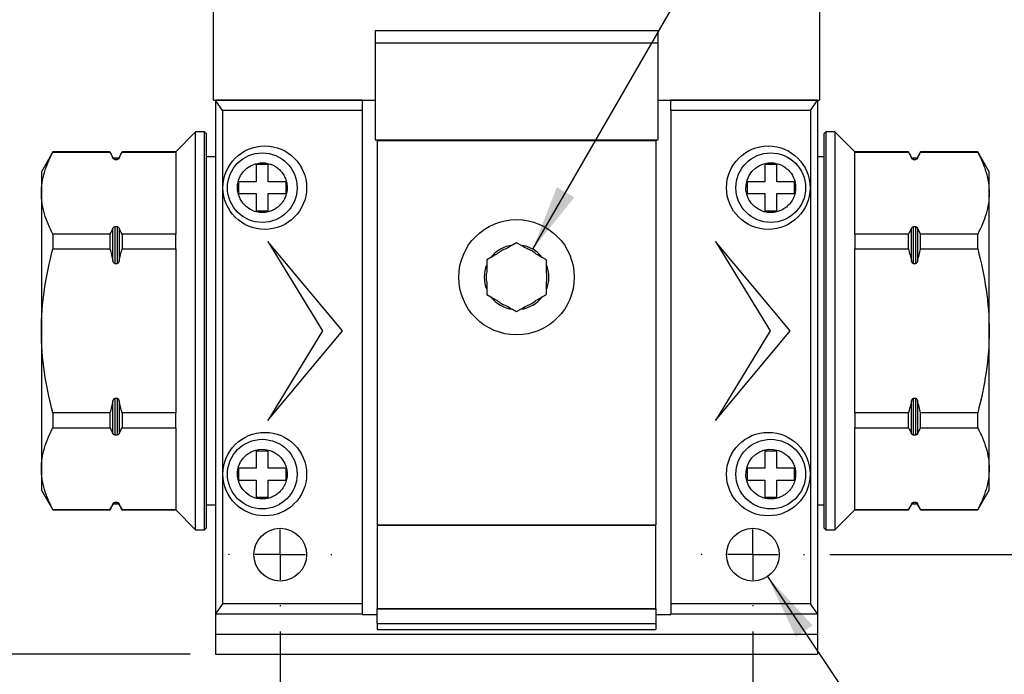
# Model space of a CAD drawing. Header units: millimetres. Extents: x 13 to 546, y 13 to 419.
# Tile 3 of 16: x 107 to 206, y 103 to 168. Entities that reach past the tile are written whole.
import ezdxf

# ---------------------------------------------------------------- set-up
doc = ezdxf.new("R2010")
doc.units = ezdxf.units.MM
doc.header["$LTSCALE"] = 2
doc.linetypes.add('CENTERX2', pattern=[20.32, 12.7, -2.54, 2.54, -2.54])
doc.layers.add('CENTER', color=40, linetype='CENTERX2')
doc.layers.add('DIMENSIONS', color=140, linetype='Continuous', lineweight=25)
doc.styles.add('SLDTEXTSTYLE0', font='TXT', dxfattribs={"width": 0.7})
doc.dimstyles.new('SLDDIMSTYLE0', dxfattribs={"dimtxt": 4.316016, "dimasz": 6.604, "dimexe": 0, "dimexo": 0.0625, "dimgap": 1.079004, "dimtad": 0, "dimtih": 1, "dimtoh": 1, "dimrnd": 1e-09, "dimzin": 12, "dimdsep": 46, "dimtxsty": 'SLDTEXTSTYLE0', "dimsah": 1, "dimcen": 0.09, "dimadec": 0, "dimazin": 3, "dimtfac": 1, "dimtmove": 0, "dimatfit": 0, "dimfxl": 0, "dimfrac": 2, "dimtolj": 1, "dimtzin": 12, "dimarcsym": 0})
doc.dimstyles.new('SLDDIMSTYLE1', dxfattribs={"dimtxt": 4.316016, "dimasz": 6.604, "dimexe": 0, "dimexo": 0.0625, "dimgap": 1.079004, "dimtad": 0, "dimtih": 1, "dimtoh": 1, "dimrnd": 1e-09, "dimzin": 12, "dimdsep": 46, "dimtxsty": 'SLDTEXTSTYLE0', "dimsah": 1, "dimcen": 0.09, "dimadec": 0, "dimazin": 3, "dimtfac": 1, "dimtofl": 0, "dimtmove": 0, "dimatfit": 3, "dimfxl": 0, "dimfrac": 2, "dimtolj": 1, "dimtzin": 12, "dimarcsym": 0})
doc.dimstyles.new('SLDDIMSTYLE2', dxfattribs={"dimtxt": 4.316016, "dimasz": 6.604, "dimexe": 0, "dimexo": 0.0625, "dimgap": 1.079004, "dimtad": 0, "dimtih": 1, "dimtoh": 1, "dimrnd": 1e-09, "dimzin": 12, "dimdsep": 46, "dimtxsty": 'SLDTEXTSTYLE0', "dimsah": 1, "dimcen": 0, "dimadec": 0, "dimazin": 3, "dimtfac": 1, "dimtofl": 0, "dimtmove": 0, "dimatfit": 3, "dimfxl": 0, "dimfrac": 2, "dimtolj": 1, "dimtzin": 12, "dimarcsym": 0})
doc.dimstyles.new('SLDDIMSTYLE3', dxfattribs={"dimtxt": 4.316016, "dimasz": 6.604, "dimexe": 0, "dimexo": 0.0625, "dimgap": 1.079004, "dimtad": 0, "dimtih": 1, "dimtoh": 1, "dimrnd": 1e-09, "dimzin": 12, "dimdsep": 46, "dimtxsty": 'SLDTEXTSTYLE0', "dimsah": 1, "dimcen": 0, "dimadec": 0, "dimazin": 3, "dimtfac": 1, "dimtofl": 0, "dimtmove": 0, "dimatfit": 3, "dimfxl": 0, "dimfrac": 2, "dimtolj": 1, "dimtzin": 12, "dimarcsym": 0})

# ---------------------------------------------------------------- blocks, each defined once
blk = doc.blocks.new('_D')
at = {"layer": 'DIMENSIONS'}
for p, q in [((133.091, 106.876), (133.091, 74.873)), ((180.591, 106.876), (180.591, 74.873)), ((133.091, 81.223), (120.391, 81.223)), ((149.083, 81.223), (147.634, 81.223)), ((147.634, 81.223), (147.634, 74.364)), ((161.909, 81.223), (163.358, 81.223)), ((163.358, 81.223), (163.358, 74.364)), ((180.591, 81.223), (193.291, 81.223)), ((147.634, 74.364), (149.083, 74.364)), ((163.358, 74.364), (161.909, 74.364))]:
    blk.add_line(p, q, dxfattribs=at)
for points in [[(133.091, 81.223), (126.487, 82.239), (126.487, 80.207)], [(180.591, 81.223), (187.195, 80.207), (187.195, 82.239)]]:
    blk.add_solid(points, dxfattribs=at)
at = {"layer": 'DIMENSIONS', "char_height": 4.2333, "attachment_point": 1, "style": 'SLDTEXTSTYLE0'}
for s, insert in [('47.5', (149.083, 87.647)), ('1.87', (149.083, 79.821))]:
    blk.add_mtext(s, dxfattribs=dict(at, insert=insert))
blk = doc.blocks.new('_D_1')
at = {"layer": 'DIMENSIONS'}
for p, q in [((189.831, 175.306), (242.691, 175.306)), ((236.341, 175.306), (236.341, 153.745)), ((229.929, 145.919), (228.479, 145.919)), ((228.479, 145.919), (228.479, 139.06)), ((242.754, 145.919), (244.203, 145.919)), ((244.203, 145.919), (244.203, 139.06)), ((228.479, 139.06), (229.929, 139.06)), ((244.203, 139.06), (242.754, 139.06)), ((236.341, 114.606), (236.341, 138.094)), ((188.321, 114.606), (242.691, 114.606))]:
    blk.add_line(p, q, dxfattribs=at)
for points in [[(236.341, 175.306), (235.325, 168.702), (237.357, 168.702)], [(236.341, 114.606), (237.357, 121.21), (235.325, 121.21)]]:
    blk.add_solid(points, dxfattribs=at)
at = {"layer": 'DIMENSIONS', "char_height": 4.2333, "attachment_point": 1, "style": 'SLDTEXTSTYLE0'}
for s, insert in [('60.7', (229.929, 152.343)), ('2.39', (229.929, 144.517))]:
    blk.add_mtext(s, dxfattribs=dict(at, insert=insert))
blk = doc.blocks.new('_D_2')
at = {"layer": 'DIMENSIONS'}
for p, q in [((182.068, 112.406), (197.936, 88.759)), ((218.42, 95.026), (216.971, 95.026)), ((216.971, 95.026), (216.971, 88.167)), ((231.246, 95.026), (232.695, 95.026)), ((232.695, 95.026), (232.695, 88.167)), ((197.936, 88.759), (209.048, 88.759)), ((216.971, 88.167), (218.42, 88.167)), ((232.695, 88.167), (231.246, 88.167))]:
    blk.add_line(p, q, dxfattribs=at)
blk.add_solid([(182.068, 112.406), (184.904, 106.356), (186.591, 107.488)], dxfattribs=at)
at = {"layer": 'DIMENSIONS', "char_height": 4.2333, "attachment_point": 1, "style": 'SLDTEXTSTYLE0'}
for s, insert in [('%%c', (216.957, 101.45)), ('5.3', (223.474, 101.45)), ('0.21', (218.42, 93.624)), ('THRU X2', (212.223, 85.798))]:
    blk.add_mtext(s, dxfattribs=dict(at, insert=insert))
blk = doc.blocks.new('_D_3')
at = {"layer": 'DIMENSIONS'}
for p, q in [((123.851, 175.306), (82.741, 175.306)), ((89.091, 175.306), (89.091, 148.559)), ((82.679, 140.733), (81.229, 140.733)), ((81.229, 140.733), (81.229, 133.873)), ((95.504, 140.733), (96.953, 140.733)), ((96.953, 140.733), (96.953, 133.873)), ((81.229, 133.873), (82.679, 133.873)), ((96.953, 133.873), (95.504, 133.873)), ((89.091, 104.606), (89.091, 132.907)), ((124.051, 104.606), (82.741, 104.606))]:
    blk.add_line(p, q, dxfattribs=at)
for points in [[(89.091, 175.306), (88.075, 168.702), (90.107, 168.702)], [(89.091, 104.606), (90.107, 111.21), (88.075, 111.21)]]:
    blk.add_solid(points, dxfattribs=at)
at = {"layer": 'DIMENSIONS', "char_height": 4.2333, "attachment_point": 1, "style": 'SLDTEXTSTYLE0'}
for s, insert in [('70.7', (82.679, 147.156)), ('2.78', (82.679, 139.33))]:
    blk.add_mtext(s, dxfattribs=dict(at, insert=insert))
blk = doc.blocks.new('_D_4')
at = {"layer": 'DIMENSIONS'}
for p, q in [((146.38, 205.306), (46.741, 205.306)), ((53.091, 205.306), (53.091, 160.607)), ((46.679, 152.781), (45.229, 152.781)), ((45.229, 152.781), (45.229, 145.921)), ((59.504, 152.781), (60.953, 152.781)), ((60.953, 152.781), (60.953, 145.921)), ((45.229, 145.921), (46.679, 145.921)), ((60.953, 145.921), (59.504, 145.921)), ((53.091, 104.606), (53.091, 144.955)), ((124.051, 104.606), (46.741, 104.606))]:
    blk.add_line(p, q, dxfattribs=at)
for points in [[(53.091, 205.306), (52.075, 198.702), (54.107, 198.702)], [(53.091, 104.606), (54.107, 111.21), (52.075, 111.21)]]:
    blk.add_solid(points, dxfattribs=at)
at = {"layer": 'DIMENSIONS', "char_height": 4.2333, "attachment_point": 1, "style": 'SLDTEXTSTYLE0'}
for s, insert in [('100.7', (44.883, 159.204)), ('3.96', (46.679, 151.378))]:
    blk.add_mtext(s, dxfattribs=dict(at, insert=insert))
blk = doc.blocks.new('_D_5')
at = {"layer": 'DIMENSIONS'}
for p, q in [((158.466, 145.321), (195.836, 210.047)), ((195.836, 210.047), (206.949, 210.047))]:
    blk.add_line(p, q, dxfattribs=at)
blk.add_solid([(158.466, 145.321), (162.648, 150.532), (160.889, 151.548)], dxfattribs=at)
at = {"layer": 'DIMENSIONS', "attachment_point": 1, "style": 'SLDTEXTSTYLE0'}
for s, insert, char_height in [('G1/4', (230.185, 215.504), 4.2333), ('GAUGE / AIR PORT', (210.124, 208.644), 4.23333)]:
    blk.add_mtext(s, dxfattribs=dict(at, insert=insert, char_height=char_height))
blk = doc.blocks.new('SW_CENTERMARKSYMBOL_0')
at = {"layer": 'CENTER', "color": 0}
for p, q in [((0, 5.08), (0, 5.19)), ((0, 0), (0, 2.54)), ((-5.08, 0), (-5.19, 0)), ((0, 0), (-2.54, 0)), ((0, 0), (0, -2.54)), ((0, 0), (2.54, 0)), ((5.08, 0), (5.19, 0)), ((0, -5.08), (0, -5.19))]:
    blk.add_line(p, q, dxfattribs=at)
blk = doc.blocks.new('SW_CENTERMARKSYMBOL_1')
at = {"layer": 'CENTER', "color": 0}
for p, q in [((0, 5.08), (0, 5.19)), ((0, 0), (0, 2.54)), ((-5.08, 0), (-5.19, 0)), ((0, 0), (-2.54, 0)), ((0, 0), (0, -2.54)), ((0, 0), (2.54, 0)), ((5.08, 0), (5.19, 0)), ((0, -5.08), (0, -5.19))]:
    blk.add_line(p, q, dxfattribs=at)

msp = doc.modelspace()

# ---------------------------------------------------------------- linework, layer by layer
for p, q in [((126.391, 160.306), (126.391, 172.419)), ((187.291, 172.419), (187.291, 160.306)), ((171.041, 167.267), (142.641, 167.267)), ((142.641, 167.267), (142.641, 166.054)), ((171.041, 167.267), (171.041, 166.054)), ((171.041, 166.054), (142.641, 166.054)), ((142.641, 166.054), (142.641, 156.306)), ((171.041, 166.054), (171.041, 156.306)), ((126.391, 160.306), (142.641, 160.306)), ((141.341, 160.306), (126.591, 160.306)), ((127.291, 159.268), (126.591, 160.306)), ((126.591, 160.306), (126.591, 108.646)), ((141.341, 160.306), (141.341, 159.268)), ((171.041, 160.306), (187.291, 160.306)), ((172.341, 159.268), (172.341, 160.306)), ((187.091, 160.306), (172.341, 160.306)), ((186.391, 159.268), (187.091, 160.306)), ((187.091, 160.306), (187.091, 108.646)), ((141.341, 159.268), (127.291, 159.268)), ((127.291, 159.268), (127.291, 109.646)), ((141.341, 159.268), (141.341, 109.646)), ((172.341, 159.268), (172.341, 109.646)), ((186.391, 159.268), (172.341, 159.268)), ((186.391, 159.268), (186.391, 109.646)), ((124.591, 157.106), (122.591, 155.106)), ((125.491, 157.106), (124.591, 157.106)), ((124.591, 117.106), (124.591, 157.106)), ((125.691, 156.906), (125.491, 157.106)), ((125.491, 117.106), (125.491, 157.106)), ((125.691, 137.106), (125.691, 156.906)), ((187.941, 157.106), (187.741, 156.906)), ((187.741, 156.906), (187.741, 137.106)), ((188.841, 157.106), (187.941, 157.106)), ((187.941, 157.106), (187.941, 117.106)), ((190.841, 155.106), (188.841, 157.106)), ((188.841, 157.106), (188.841, 117.106)), ((142.641, 156.306), (171.041, 156.306)), ((170.841, 156.206), (142.841, 156.206)), ((142.841, 156.206), (142.841, 117.606)), ((170.841, 156.206), (170.841, 117.606)), ((110.246, 155.106), (109.091, 153.106)), ((115.983, 155.106), (110.246, 155.106)), ((110.246, 155.106), (110.246, 155.086)), ((110.246, 155.086), (115.983, 155.086)), ((116.284, 154.586), (115.983, 155.106)), ((115.983, 155.106), (115.983, 155.086)), ((116.284, 154.482), (116.284, 154.586)), ((116.726, 154.486), (116.457, 154.486)), ((116.457, 154.486), (116.457, 154.355)), ((116.726, 154.355), (116.726, 154.486)), ((117.2, 155.106), (116.899, 154.586)), ((116.899, 154.586), (116.899, 154.482)), ((122.591, 155.106), (117.2, 155.106)), ((117.2, 155.106), (117.2, 155.086)), ((117.2, 155.086), (122.591, 155.086)), ((122.591, 155.106), (122.591, 155.086)), ((122.591, 155.086), (122.591, 146.839)), ((126.591, 154.606), (125.691, 154.606)), ((187.741, 154.606), (187.091, 154.606)), ((196.233, 155.106), (190.841, 155.106)), ((190.841, 155.106), (190.841, 155.086)), ((190.841, 146.839), (190.841, 155.086)), ((190.841, 155.086), (196.233, 155.086)), ((196.534, 154.586), (196.233, 155.106)), ((196.233, 155.086), (196.233, 155.106)), ((196.534, 154.482), (196.534, 154.586)), ((196.976, 154.486), (196.707, 154.486)), ((196.707, 154.486), (196.707, 154.355)), ((196.976, 154.355), (196.976, 154.486)), ((197.45, 155.106), (197.149, 154.586)), ((197.149, 154.586), (197.149, 154.482)), ((203.187, 155.106), (197.45, 155.106)), ((197.45, 155.086), (197.45, 155.106)), ((197.45, 155.086), (203.187, 155.086)), ((204.341, 153.106), (203.187, 155.106)), ((203.187, 155.086), (203.187, 155.106)), ((116.457, 154.355), (116.726, 154.355)), ((130.691, 153.856), (131.891, 153.856)), ((130.691, 153.856), (130.691, 152.106)), ((131.891, 152.106), (131.891, 153.856)), ((181.791, 153.856), (182.991, 153.856)), ((181.791, 153.856), (181.791, 152.106)), ((182.991, 152.106), (182.991, 153.856)), ((196.707, 154.355), (196.976, 154.355)), ((109.091, 153.106), (109.091, 150.963)), ((204.341, 150.963), (204.341, 153.106)), ((130.691, 152.106), (128.941, 152.106)), ((128.941, 150.906), (128.941, 152.106)), ((133.641, 152.106), (131.891, 152.106)), ((133.641, 152.106), (133.641, 150.906)), ((181.791, 152.106), (180.041, 152.106)), ((180.041, 150.906), (180.041, 152.106)), ((184.741, 152.106), (182.991, 152.106)), ((184.741, 152.106), (184.741, 150.906)), ((109.091, 150.963), (109.091, 137.106)), ((128.941, 150.906), (130.691, 150.906)), ((130.691, 150.906), (130.691, 149.156)), ((131.891, 149.156), (131.891, 150.906)), ((131.891, 150.906), (133.641, 150.906)), ((180.041, 150.906), (181.791, 150.906)), ((181.791, 150.906), (181.791, 149.156)), ((182.991, 149.156), (182.991, 150.906)), ((182.991, 150.906), (184.741, 150.906)), ((204.341, 137.106), (204.341, 150.963)), ((131.891, 149.156), (130.691, 149.156)), ((182.991, 149.156), (181.791, 149.156)), ((116.284, 144.144), (116.284, 147.444)), ((116.457, 147.57), (116.457, 143.892)), ((116.726, 147.57), (116.457, 147.57)), ((116.726, 143.892), (116.726, 147.57)), ((116.899, 147.444), (116.899, 144.144)), ((196.534, 144.144), (196.534, 147.444)), ((196.707, 147.57), (196.707, 143.892)), ((196.976, 147.57), (196.707, 147.57)), ((196.976, 143.892), (196.976, 147.57)), ((197.149, 147.444), (197.149, 144.144)), ((110.246, 146.839), (110.246, 145.352)), ((115.983, 146.839), (110.246, 146.839)), ((115.983, 146.839), (115.983, 145.352)), ((117.2, 146.839), (117.2, 145.352)), ((122.591, 146.839), (117.2, 146.839)), ((122.591, 145.352), (122.591, 146.839)), ((190.841, 146.839), (190.841, 145.352)), ((196.233, 146.839), (190.841, 146.839)), ((196.233, 145.352), (196.233, 146.839)), ((197.45, 145.352), (197.45, 146.839)), ((203.187, 146.839), (197.45, 146.839)), ((203.187, 145.352), (203.187, 146.839)), ((139.341, 137.106), (131.841, 146.106)), ((131.841, 146.106), (137.341, 137.106)), ((156.841, 145.97), (156.424, 145.729)), ((157.259, 145.729), (156.841, 145.97)), ((184.341, 137.106), (176.841, 146.106)), ((176.841, 146.106), (182.341, 137.106)), ((110.246, 145.352), (115.983, 145.352)), ((117.2, 145.352), (122.591, 145.352)), ((122.591, 145.352), (122.591, 128.86)), ((154.259, 144.479), (153.841, 144.238)), ((159.841, 144.238), (159.424, 144.479)), ((190.841, 128.86), (190.841, 145.352)), ((190.841, 145.352), (196.233, 145.352)), ((197.45, 145.352), (203.187, 145.352)), ((116.457, 143.892), (116.726, 143.892)), ((153.841, 144.238), (153.841, 143.756)), ((159.841, 143.756), (159.841, 144.238)), ((196.707, 143.892), (196.976, 143.892)), ((153.841, 141.256), (153.841, 140.774)), ((153.841, 140.774), (154.259, 140.533)), ((159.424, 140.533), (159.841, 140.774)), ((159.841, 140.774), (159.841, 141.256)), ((156.424, 139.283), (156.841, 139.042)), ((156.841, 139.042), (157.259, 139.283)), ((109.091, 137.106), (109.091, 123.25)), ((125.691, 117.306), (125.691, 137.106)), ((131.841, 128.106), (139.341, 137.106)), ((137.341, 137.106), (131.841, 128.106)), ((176.841, 128.106), (184.341, 137.106)), ((182.341, 137.106), (176.841, 128.106)), ((187.741, 137.106), (187.741, 117.306)), ((204.341, 123.25), (204.341, 137.106)), ((116.284, 126.769), (116.284, 130.068)), ((116.457, 130.32), (116.457, 126.643)), ((116.726, 130.32), (116.457, 130.32)), ((116.726, 126.643), (116.726, 130.32)), ((116.899, 130.068), (116.899, 126.769)), ((196.534, 126.769), (196.534, 130.068)), ((196.707, 130.32), (196.707, 126.643)), ((196.976, 130.32), (196.707, 130.32)), ((196.976, 126.643), (196.976, 130.32)), ((197.149, 130.068), (197.149, 126.769)), ((115.983, 128.86), (110.246, 128.86)), ((110.246, 128.86), (110.246, 127.373)), ((115.983, 128.86), (115.983, 127.373)), ((122.591, 128.86), (117.2, 128.86)), ((117.2, 128.86), (117.2, 127.373)), ((122.591, 127.373), (122.591, 128.86)), ((190.841, 128.86), (190.841, 127.373)), ((196.233, 128.86), (190.841, 128.86)), ((196.233, 127.373), (196.233, 128.86)), ((203.187, 128.86), (197.45, 128.86)), ((197.45, 127.373), (197.45, 128.86)), ((203.187, 127.373), (203.187, 128.86)), ((110.246, 127.373), (115.983, 127.373)), ((117.2, 127.373), (122.591, 127.373)), ((122.591, 127.373), (122.591, 119.127)), ((190.841, 119.127), (190.841, 127.373)), ((190.841, 127.373), (196.233, 127.373)), ((197.45, 127.373), (203.187, 127.373)), ((116.457, 126.643), (116.726, 126.643)), ((196.707, 126.643), (196.976, 126.643)), ((130.691, 125.056), (131.891, 125.056)), ((130.691, 125.056), (130.691, 123.306)), ((131.891, 123.306), (131.891, 125.056)), ((181.791, 125.056), (182.991, 125.056)), ((181.791, 125.056), (181.791, 123.306)), ((182.991, 123.306), (182.991, 125.056)), ((109.091, 123.25), (109.091, 121.106)), ((130.691, 123.306), (128.941, 123.306)), ((128.941, 122.106), (128.941, 123.306)), ((133.641, 123.306), (131.891, 123.306)), ((133.641, 123.306), (133.641, 122.106)), ((181.791, 123.306), (180.041, 123.306)), ((180.041, 122.106), (180.041, 123.306)), ((184.741, 123.306), (182.991, 123.306)), ((184.741, 123.306), (184.741, 122.106)), ((204.341, 121.106), (204.341, 123.25)), ((128.941, 122.106), (130.691, 122.106)), ((130.691, 122.106), (130.691, 120.356)), ((131.891, 120.356), (131.891, 122.106)), ((131.891, 122.106), (133.641, 122.106)), ((180.041, 122.106), (181.791, 122.106)), ((181.791, 122.106), (181.791, 120.356)), ((182.991, 120.356), (182.991, 122.106)), ((182.991, 122.106), (184.741, 122.106)), ((109.091, 121.106), (110.246, 119.106)), ((203.187, 119.106), (204.341, 121.106)), ((116.726, 119.857), (116.457, 119.857)), ((116.457, 119.857), (116.457, 119.727)), ((116.726, 119.727), (116.726, 119.857)), ((131.891, 120.356), (130.691, 120.356)), ((182.991, 120.356), (181.791, 120.356)), ((196.976, 119.857), (196.707, 119.857)), ((196.707, 119.857), (196.707, 119.727)), ((196.976, 119.727), (196.976, 119.857)), ((115.983, 119.127), (110.246, 119.127)), ((110.246, 119.127), (110.246, 119.106)), ((110.246, 119.106), (115.983, 119.106)), ((115.983, 119.106), (116.284, 119.627)), ((115.983, 119.127), (115.983, 119.106)), ((116.284, 119.627), (116.284, 119.731)), ((116.457, 119.727), (116.726, 119.727)), ((116.899, 119.731), (116.899, 119.627)), ((116.899, 119.627), (117.2, 119.106)), ((122.591, 119.127), (117.2, 119.127)), ((117.2, 119.127), (117.2, 119.106)), ((117.2, 119.106), (122.591, 119.106)), ((122.591, 119.106), (122.591, 119.127)), ((122.591, 119.106), (124.591, 117.106)), ((125.691, 119.606), (126.591, 119.606)), ((187.091, 119.606), (187.741, 119.606)), ((188.841, 117.106), (190.841, 119.106)), ((190.841, 119.106), (190.841, 119.127)), ((196.233, 119.127), (190.841, 119.127)), ((190.841, 119.106), (196.233, 119.106)), ((196.233, 119.106), (196.534, 119.627)), ((196.233, 119.106), (196.233, 119.127)), ((196.534, 119.627), (196.534, 119.731)), ((196.707, 119.727), (196.976, 119.727)), ((197.149, 119.731), (197.149, 119.627)), ((197.149, 119.627), (197.45, 119.106)), ((203.187, 119.127), (197.45, 119.127)), ((197.45, 119.106), (197.45, 119.127)), ((197.45, 119.106), (203.187, 119.106)), ((203.187, 119.106), (203.187, 119.127)), ((124.591, 117.106), (125.491, 117.106)), ((125.491, 117.106), (125.691, 117.306)), ((142.841, 117.606), (170.841, 117.606)), ((170.841, 117.531), (142.841, 117.531)), ((142.841, 117.531), (142.841, 109.181)), ((170.841, 109.181), (170.841, 117.531)), ((187.741, 117.306), (187.941, 117.106)), ((187.941, 117.106), (188.841, 117.106)), ((127.291, 109.646), (126.591, 108.646)), ((141.341, 109.646), (127.291, 109.646)), ((141.341, 109.646), (141.341, 108.646)), ((142.841, 109.181), (142.841, 109.156)), ((142.841, 109.181), (170.841, 109.181)), ((142.841, 109.156), (170.841, 109.156)), ((142.841, 107.679), (142.841, 109.156)), ((170.841, 109.181), (170.841, 109.156)), ((170.841, 109.156), (170.841, 107.679)), ((186.391, 109.646), (172.341, 109.646)), ((172.341, 109.646), (172.341, 108.646)), ((187.091, 108.646), (186.391, 109.646)), ((126.591, 108.646), (141.341, 108.646)), ((126.591, 108.646), (126.591, 106.606)), ((141.341, 108.646), (141.341, 108.606)), ((141.341, 108.606), (142.841, 108.606)), ((170.841, 108.606), (172.341, 108.606)), ((172.341, 108.646), (187.091, 108.646)), ((172.341, 108.606), (172.341, 108.646)), ((187.091, 108.646), (187.091, 106.606)), ((142.841, 107.679), (142.841, 107.086)), ((142.841, 107.679), (170.841, 107.679)), ((142.841, 107.086), (170.841, 107.086)), ((170.841, 107.679), (170.841, 107.086)), ((126.591, 106.606), (187.091, 106.606)), ((126.591, 106.606), (126.591, 104.606)), ((187.091, 106.606), (187.091, 104.606)), ((126.591, 104.606), (187.091, 104.606))]:
    msp.add_line(p, q)
for centre, radius in [((131.541, 151.506), 4.2), ((182.141, 151.506), 4.2), ((131.291, 151.506), 3.5), ((182.391, 151.506), 3.5), ((156.841, 142.506), 5.8), ((131.541, 122.706), 4.2), ((182.141, 122.706), 4.2), ((131.291, 122.706), 3.5), ((182.391, 122.706), 3.5), ((133.091, 114.606), 2.65), ((180.591, 114.606), 2.65)]:
    msp.add_circle(centre, radius)
for centre, radius, start, end in [((116.457, 154.686), 0.2, 210, 270), ((116.726, 154.686), 0.2, 270, 330), ((196.707, 154.686), 0.2, 210, 270), ((196.976, 154.686), 0.2, 270, 330), ((156.841, 142.506), 3.25, 97.38014, 142.61986), ((156.841, 142.506), 3.25, 37.38014, 82.61986), ((156.841, 142.506), 3.05, 109.61114, 130.38886), ((156.841, 142.506), 3.05, 49.61114, 70.38886), ((156.841, 142.506), 3.25, 157.38014, 202.61986), ((156.841, 142.506), 3.25, 337.38014, 22.61986), ((156.841, 142.506), 3.05, 169.61114, 190.38886), ((156.841, 142.506), 3.05, 349.61114, 10.38886), ((156.841, 142.506), 3.25, 217.38014, 262.61986), ((156.841, 142.506), 3.25, 277.38014, 322.61986), ((156.841, 142.506), 3.05, 229.61114, 250.38886), ((156.841, 142.506), 3.05, 289.61114, 310.38886), ((116.457, 119.527), 0.2, 90, 150), ((116.726, 119.527), 0.2, 30, 90), ((196.707, 119.527), 0.2, 90, 150), ((196.976, 119.527), 0.2, 30, 90)]:
    msp.add_arc(centre, radius, start, end)
for points, knots in [([(109.091, 150.963), (109.091, 151.663), (109.199, 152.356), (109.598, 153.73), (109.889, 154.41), (110.246, 155.086)], [0, 0, 0, 0, 0.5, 0.5, 1, 1, 1, 1]), ([(116.457, 154.355), (116.429, 154.355), (116.404, 154.363), (116.366, 154.382), (116.351, 154.394), (116.312, 154.429), (116.296, 154.455), (116.284, 154.482)], [0, 0, 0, 0, 0.25, 0.25, 0.5, 0.5, 1, 1, 1, 1]), ([(116.899, 154.482), (116.887, 154.455), (116.871, 154.43), (116.833, 154.394), (116.818, 154.382), (116.779, 154.363), (116.754, 154.355), (116.726, 154.355)], [0, 0, 0, 0, 0.5, 0.5, 0.75, 0.75, 1, 1, 1, 1]), ([(196.707, 154.355), (196.679, 154.355), (196.654, 154.363), (196.616, 154.382), (196.601, 154.394), (196.562, 154.429), (196.546, 154.455), (196.534, 154.482)], [0, 0, 0, 0, 0.25, 0.25, 0.5, 0.5, 1, 1, 1, 1]), ([(197.149, 154.482), (197.137, 154.455), (197.121, 154.43), (197.083, 154.394), (197.068, 154.382), (197.029, 154.363), (197.004, 154.355), (196.976, 154.355)], [0, 0, 0, 0, 0.5, 0.5, 0.75, 0.75, 1, 1, 1, 1]), ([(203.187, 155.086), (203.544, 154.41), (203.835, 153.73), (204.234, 152.356), (204.341, 151.663), (204.341, 150.963)], [0, 0, 0, 0, 0.5, 0.5, 1, 1, 1, 1]), ([(130.519, 149.128), (129.207, 149.555), (128.487, 150.966), (129.34, 153.591), (130.752, 154.31), (132.064, 153.884)], [0, 0, 0, 0, 0.5, 0.5, 1, 1, 1, 1]), ([(132.064, 153.884), (132.115, 153.866), (132.219, 153.83), (132.368, 153.764), (132.538, 153.677), (132.723, 153.561), (132.982, 153.361), (133.268, 153.064), (133.489, 152.717), (133.624, 152.419), (133.728, 152.108), (133.785, 151.784), (133.795, 151.457), (133.773, 151.13), (133.699, 150.797), (133.573, 150.47), (133.399, 150.138), (133.142, 149.801), (132.791, 149.49), (132.481, 149.299), (132.204, 149.174), (131.894, 149.069), (131.569, 149.012), (131.242, 149.002), (130.997, 149.019), (130.754, 149.059), (130.597, 149.105), (130.519, 149.128)], [0, 0, 0, 0, 0.020842, 0.041685, 0.06253, 0.09365, 0.125083, 0.187508, 0.250004, 0.281399, 0.312505, 0.375001, 0.406395, 0.437502, 0.499998, 0.535842, 0.571367, 0.642934, 0.696432, 0.749929, 0.781323, 0.81243, 0.874926, 0.906334, 0.937445, 0.968724, 1, 1, 1, 1]), ([(181.619, 149.128), (180.307, 149.555), (179.587, 150.966), (180.44, 153.591), (181.852, 154.31), (183.164, 153.884)], [0, 0, 0, 0, 0.5, 0.5, 1, 1, 1, 1]), ([(183.164, 153.884), (183.215, 153.866), (183.319, 153.83), (183.468, 153.764), (183.638, 153.677), (183.823, 153.561), (184.082, 153.361), (184.368, 153.064), (184.589, 152.717), (184.724, 152.419), (184.828, 152.108), (184.885, 151.784), (184.895, 151.457), (184.873, 151.13), (184.799, 150.797), (184.673, 150.47), (184.499, 150.138), (184.242, 149.801), (183.891, 149.49), (183.581, 149.299), (183.304, 149.174), (182.994, 149.069), (182.669, 149.012), (182.342, 149.002), (182.097, 149.019), (181.854, 149.059), (181.697, 149.105), (181.619, 149.128)], [0, 0, 0, 0, 0.020842, 0.041685, 0.06253, 0.09365, 0.125083, 0.187508, 0.250004, 0.281399, 0.312505, 0.375001, 0.406395, 0.437502, 0.499998, 0.535842, 0.571367, 0.642934, 0.696432, 0.749929, 0.781323, 0.81243, 0.874926, 0.906334, 0.937445, 0.968724, 1, 1, 1, 1]), ([(110.246, 146.839), (109.889, 147.515), (109.598, 148.195), (109.199, 149.569), (109.091, 150.262), (109.091, 150.963)], [0, 0, 0, 0, 0.5, 0.5, 1, 1, 1, 1]), ([(204.341, 150.963), (204.341, 150.262), (204.234, 149.569), (203.835, 148.195), (203.544, 147.515), (203.187, 146.839)], [0, 0, 0, 0, 0.5, 0.5, 1, 1, 1, 1]), ([(116.284, 147.444), (116.296, 147.47), (116.312, 147.495), (116.35, 147.531), (116.365, 147.543), (116.404, 147.562), (116.429, 147.57), (116.457, 147.57)], [0, 0, 0, 0, 0.5, 0.5, 0.75, 0.75, 1, 1, 1, 1]), ([(116.726, 147.57), (116.753, 147.57), (116.778, 147.562), (116.817, 147.543), (116.832, 147.532), (116.87, 147.496), (116.887, 147.47), (116.899, 147.444)], [0, 0, 0, 0, 0.25, 0.25, 0.5, 0.5, 1, 1, 1, 1]), ([(196.534, 147.444), (196.546, 147.47), (196.562, 147.495), (196.6, 147.531), (196.615, 147.543), (196.654, 147.562), (196.679, 147.57), (196.707, 147.57)], [0, 0, 0, 0, 0.5, 0.5, 0.75, 0.75, 1, 1, 1, 1]), ([(196.976, 147.57), (197.003, 147.57), (197.028, 147.562), (197.067, 147.543), (197.082, 147.532), (197.12, 147.496), (197.137, 147.47), (197.149, 147.444)], [0, 0, 0, 0, 0.25, 0.25, 0.5, 0.5, 1, 1, 1, 1]), ([(109.091, 137.106), (109.091, 138.507), (109.199, 139.894), (109.598, 142.64), (109.889, 144.001), (110.246, 145.352)], [0, 0, 0, 0, 0.5, 0.5, 1, 1, 1, 1]), ([(203.187, 145.352), (203.544, 144.001), (203.835, 142.64), (204.234, 139.894), (204.341, 138.507), (204.341, 137.106)], [0, 0, 0, 0, 0.5, 0.5, 1, 1, 1, 1]), ([(116.457, 143.892), (116.429, 143.892), (116.404, 143.907), (116.366, 143.945), (116.351, 143.968), (116.312, 144.039), (116.296, 144.091), (116.284, 144.144)], [0, 0, 0, 0, 0.25, 0.25, 0.5, 0.5, 1, 1, 1, 1]), ([(116.899, 144.144), (116.887, 144.091), (116.871, 144.04), (116.833, 143.969), (116.818, 143.946), (116.779, 143.907), (116.754, 143.892), (116.726, 143.892)], [0, 0, 0, 0, 0.5, 0.5, 0.75, 0.75, 1, 1, 1, 1]), ([(196.707, 143.892), (196.679, 143.892), (196.654, 143.907), (196.616, 143.945), (196.601, 143.968), (196.562, 144.039), (196.546, 144.091), (196.534, 144.144)], [0, 0, 0, 0, 0.25, 0.25, 0.5, 0.5, 1, 1, 1, 1]), ([(197.149, 144.144), (197.137, 144.091), (197.121, 144.04), (197.083, 143.969), (197.068, 143.946), (197.029, 143.907), (197.004, 143.892), (196.976, 143.892)], [0, 0, 0, 0, 0.5, 0.5, 0.75, 0.75, 1, 1, 1, 1]), ([(110.246, 128.86), (109.889, 130.211), (109.598, 131.572), (109.199, 134.319), (109.091, 135.705), (109.091, 137.106)], [0, 0, 0, 0, 0.5, 0.5, 1, 1, 1, 1]), ([(204.341, 137.106), (204.341, 135.705), (204.234, 134.319), (203.835, 131.572), (203.544, 130.211), (203.187, 128.86)], [0, 0, 0, 0, 0.5, 0.5, 1, 1, 1, 1]), ([(116.284, 130.068), (116.296, 130.121), (116.312, 130.172), (116.35, 130.243), (116.365, 130.267), (116.404, 130.305), (116.429, 130.32), (116.457, 130.32)], [0, 0, 0, 0, 0.5, 0.5, 0.75, 0.75, 1, 1, 1, 1]), ([(116.726, 130.32), (116.753, 130.32), (116.778, 130.305), (116.817, 130.267), (116.832, 130.244), (116.87, 130.173), (116.887, 130.121), (116.899, 130.068)], [0, 0, 0, 0, 0.25, 0.25, 0.5, 0.5, 1, 1, 1, 1]), ([(196.534, 130.068), (196.546, 130.121), (196.562, 130.172), (196.6, 130.243), (196.615, 130.267), (196.654, 130.305), (196.679, 130.32), (196.707, 130.32)], [0, 0, 0, 0, 0.5, 0.5, 0.75, 0.75, 1, 1, 1, 1]), ([(196.976, 130.32), (197.003, 130.32), (197.028, 130.305), (197.067, 130.267), (197.082, 130.244), (197.12, 130.173), (197.137, 130.121), (197.149, 130.068)], [0, 0, 0, 0, 0.25, 0.25, 0.5, 0.5, 1, 1, 1, 1]), ([(109.091, 123.25), (109.091, 123.95), (109.199, 124.643), (109.598, 126.017), (109.889, 126.697), (110.246, 127.373)], [0, 0, 0, 0, 0.5, 0.5, 1, 1, 1, 1]), ([(116.457, 126.643), (116.429, 126.643), (116.404, 126.65), (116.366, 126.669), (116.351, 126.681), (116.312, 126.716), (116.296, 126.742), (116.284, 126.769)], [0, 0, 0, 0, 0.25, 0.25, 0.5, 0.5, 1, 1, 1, 1]), ([(116.899, 126.769), (116.887, 126.742), (116.871, 126.717), (116.833, 126.681), (116.818, 126.669), (116.779, 126.65), (116.754, 126.643), (116.726, 126.643)], [0, 0, 0, 0, 0.5, 0.5, 0.75, 0.75, 1, 1, 1, 1]), ([(196.707, 126.643), (196.679, 126.643), (196.654, 126.65), (196.616, 126.669), (196.601, 126.681), (196.562, 126.716), (196.546, 126.742), (196.534, 126.769)], [0, 0, 0, 0, 0.25, 0.25, 0.5, 0.5, 1, 1, 1, 1]), ([(197.149, 126.769), (197.137, 126.742), (197.121, 126.717), (197.083, 126.681), (197.068, 126.669), (197.029, 126.65), (197.004, 126.643), (196.976, 126.643)], [0, 0, 0, 0, 0.5, 0.5, 0.75, 0.75, 1, 1, 1, 1]), ([(203.187, 127.373), (203.544, 126.697), (203.835, 126.017), (204.234, 124.643), (204.341, 123.95), (204.341, 123.25)], [0, 0, 0, 0, 0.5, 0.5, 1, 1, 1, 1]), ([(130.519, 120.328), (129.207, 120.755), (128.487, 122.166), (129.34, 124.791), (130.752, 125.51), (132.064, 125.084)], [0, 0, 0, 0, 0.5, 0.5, 1, 1, 1, 1]), ([(132.064, 125.084), (132.115, 125.066), (132.219, 125.03), (132.368, 124.964), (132.538, 124.877), (132.723, 124.761), (132.982, 124.561), (133.268, 124.264), (133.489, 123.917), (133.624, 123.619), (133.728, 123.308), (133.785, 122.984), (133.795, 122.657), (133.773, 122.33), (133.699, 121.997), (133.573, 121.67), (133.399, 121.338), (133.142, 121.001), (132.791, 120.69), (132.481, 120.499), (132.204, 120.374), (131.894, 120.269), (131.569, 120.212), (131.242, 120.202), (130.997, 120.219), (130.754, 120.259), (130.597, 120.305), (130.519, 120.328)], [0, 0, 0, 0, 0.020842, 0.041685, 0.06253, 0.09365, 0.125083, 0.187508, 0.250004, 0.281399, 0.312505, 0.375001, 0.406395, 0.437502, 0.499998, 0.535842, 0.571367, 0.642934, 0.696432, 0.749929, 0.781323, 0.81243, 0.874926, 0.906334, 0.937445, 0.968724, 1, 1, 1, 1]), ([(181.619, 120.328), (180.307, 120.755), (179.587, 122.166), (180.44, 124.791), (181.852, 125.51), (183.164, 125.084)], [0, 0, 0, 0, 0.5, 0.5, 1, 1, 1, 1]), ([(183.164, 125.084), (183.215, 125.066), (183.319, 125.03), (183.468, 124.964), (183.638, 124.877), (183.823, 124.761), (184.082, 124.561), (184.368, 124.264), (184.589, 123.917), (184.724, 123.619), (184.828, 123.308), (184.885, 122.984), (184.895, 122.657), (184.873, 122.33), (184.799, 121.997), (184.673, 121.67), (184.499, 121.338), (184.242, 121.001), (183.891, 120.69), (183.581, 120.499), (183.304, 120.374), (182.994, 120.269), (182.669, 120.212), (182.342, 120.202), (182.097, 120.219), (181.854, 120.259), (181.697, 120.305), (181.619, 120.328)], [0, 0, 0, 0, 0.020842, 0.041685, 0.06253, 0.09365, 0.125083, 0.187508, 0.250004, 0.281399, 0.312505, 0.375001, 0.406395, 0.437502, 0.499998, 0.535842, 0.571367, 0.642934, 0.696432, 0.749929, 0.781323, 0.81243, 0.874926, 0.906334, 0.937445, 0.968724, 1, 1, 1, 1]), ([(110.246, 119.127), (109.889, 119.802), (109.598, 120.483), (109.199, 121.856), (109.091, 122.549), (109.091, 123.25)], [0, 0, 0, 0, 0.5, 0.5, 1, 1, 1, 1]), ([(204.341, 123.25), (204.341, 122.549), (204.234, 121.856), (203.835, 120.483), (203.544, 119.802), (203.187, 119.127)], [0, 0, 0, 0, 0.5, 0.5, 1, 1, 1, 1]), ([(116.284, 119.731), (116.296, 119.757), (116.312, 119.783), (116.35, 119.818), (116.365, 119.83), (116.404, 119.849), (116.429, 119.857), (116.457, 119.857)], [0, 0, 0, 0, 0.5, 0.5, 0.75, 0.75, 1, 1, 1, 1]), ([(116.726, 119.857), (116.753, 119.857), (116.778, 119.849), (116.817, 119.83), (116.832, 119.819), (116.87, 119.783), (116.887, 119.757), (116.899, 119.731)], [0, 0, 0, 0, 0.25, 0.25, 0.5, 0.5, 1, 1, 1, 1]), ([(196.534, 119.731), (196.546, 119.757), (196.562, 119.783), (196.6, 119.818), (196.615, 119.83), (196.654, 119.849), (196.679, 119.857), (196.707, 119.857)], [0, 0, 0, 0, 0.5, 0.5, 0.75, 0.75, 1, 1, 1, 1]), ([(196.976, 119.857), (197.003, 119.857), (197.028, 119.849), (197.067, 119.83), (197.082, 119.819), (197.12, 119.783), (197.137, 119.757), (197.149, 119.731)], [0, 0, 0, 0, 0.25, 0.25, 0.5, 0.5, 1, 1, 1, 1])]:
    msp.add_open_spline(points, degree=3, knots=knots)
for points in [[(115.983, 155.086), (116.089, 154.885), (116.19, 154.684), (116.284, 154.482)], [(116.899, 154.482), (116.993, 154.684), (117.094, 154.885), (117.2, 155.086)], [(196.233, 155.086), (196.339, 154.885), (196.44, 154.684), (196.534, 154.482)], [(197.149, 154.482), (197.243, 154.684), (197.344, 154.885), (197.45, 155.086)], [(116.284, 147.444), (116.19, 147.241), (116.089, 147.04), (115.983, 146.839)], [(117.2, 146.839), (117.094, 147.04), (116.993, 147.241), (116.899, 147.444)], [(196.534, 147.444), (196.44, 147.241), (196.339, 147.04), (196.233, 146.839)], [(197.45, 146.839), (197.344, 147.04), (197.243, 147.241), (197.149, 147.444)], [(156.424, 145.729), (156.227, 145.615), (156.026, 145.499), (155.818, 145.379)], [(157.865, 145.379), (157.657, 145.499), (157.456, 145.615), (157.259, 145.729)], [(115.983, 145.352), (116.089, 144.951), (116.19, 144.548), (116.284, 144.144)], [(116.899, 144.144), (116.993, 144.548), (117.094, 144.951), (117.2, 145.352)], [(154.865, 144.829), (154.657, 144.709), (154.456, 144.593), (154.259, 144.479)], [(159.424, 144.479), (159.227, 144.593), (159.026, 144.709), (158.818, 144.829)], [(196.233, 145.352), (196.339, 144.951), (196.44, 144.548), (196.534, 144.144)], [(197.149, 144.144), (197.243, 144.548), (197.344, 144.951), (197.45, 145.352)], [(153.841, 143.756), (153.841, 143.529), (153.841, 143.296), (153.841, 143.056)], [(159.841, 143.056), (159.841, 143.296), (159.841, 143.529), (159.841, 143.756)], [(153.841, 141.956), (153.841, 141.716), (153.841, 141.484), (153.841, 141.256)], [(159.841, 141.256), (159.841, 141.484), (159.841, 141.716), (159.841, 141.956)], [(154.259, 140.533), (154.456, 140.419), (154.657, 140.303), (154.865, 140.183)], [(158.818, 140.183), (159.026, 140.303), (159.227, 140.419), (159.424, 140.533)], [(155.818, 139.633), (156.026, 139.513), (156.227, 139.397), (156.424, 139.283)], [(157.259, 139.283), (157.456, 139.397), (157.657, 139.513), (157.865, 139.633)], [(116.284, 130.068), (116.19, 129.664), (116.089, 129.261), (115.983, 128.86)], [(117.2, 128.86), (117.094, 129.261), (116.993, 129.664), (116.899, 130.068)], [(196.534, 130.068), (196.44, 129.664), (196.339, 129.261), (196.233, 128.86)], [(197.45, 128.86), (197.344, 129.261), (197.243, 129.664), (197.149, 130.068)], [(115.983, 127.373), (116.089, 127.172), (116.19, 126.971), (116.284, 126.769)], [(116.899, 126.769), (116.993, 126.971), (117.094, 127.172), (117.2, 127.373)], [(196.233, 127.373), (196.339, 127.172), (196.44, 126.971), (196.534, 126.769)], [(197.149, 126.769), (197.243, 126.971), (197.344, 127.172), (197.45, 127.373)], [(116.284, 119.731), (116.19, 119.529), (116.089, 119.327), (115.983, 119.127)], [(117.2, 119.127), (117.094, 119.327), (116.993, 119.529), (116.899, 119.731)], [(196.534, 119.731), (196.44, 119.529), (196.339, 119.327), (196.233, 119.127)], [(197.45, 119.127), (197.344, 119.327), (197.243, 119.529), (197.149, 119.731)]]:
    msp.add_open_spline(points, degree=3)

# ---------------------------------------------------------------- block references
at = {"layer": 'CENTER'}
for name, p in [('SW_CENTERMARKSYMBOL_1', (133.091, 114.606)), ('SW_CENTERMARKSYMBOL_0', (180.591, 114.606))]:
    msp.add_blockref(name, p, dxfattribs=at)

# ---------------------------------------------------------------- dimensions: what is measured, and where the dimension line sits
at = {"layer": 'DIMENSIONS'}
dim = msp.add_radius_dim(center=(156.841, 142.506), mpoint=(158.466, 145.321), text='G1/4\\PGAUGE / AIR PORT', dimstyle='SLDDIMSTYLE3', dxfattribs=at)
dim.commit()
dim.dimension.update_dxf_attribs({"geometry": '_D_5', "text_midpoint": (237.244, 210.047), "dimtype": 164})
for base, p1, p2, picture, middle in [((53.091, 205.306), (126.591, 104.606), (148.92, 205.306), '_D_4', (53.091, 152.781)), ((89.091, 104.606), (126.391, 175.306), (126.591, 104.606), '_D_3', (89.091, 140.733)), ((236.341, 175.306), (185.781, 114.606), (187.291, 175.306), '_D_1', (236.341, 145.919))]:
    dim = msp.add_linear_dim(base=base, p1=p1, p2=p2, angle=90, dimstyle='SLDDIMSTYLE1', dxfattribs=at)
    dim.commit()
    dim.dimension.update_dxf_attribs({"geometry": picture, "text_midpoint": middle, "dimtype": 160})
dim = msp.add_diameter_dim_2p(p1=(179.115, 116.807), p2=(182.068, 112.406), text='<>\\PTHRU X2', dimstyle='SLDDIMSTYLE2', dxfattribs=at)
dim.commit()
dim.dimension.update_dxf_attribs({"geometry": '_D_2', "text_midpoint": (224.833, 91.597), "dimtype": 163})
dim = msp.add_linear_dim(base=(180.591, 81.223), p1=(133.091, 109.416), p2=(180.591, 109.416), dimstyle='SLDDIMSTYLE0', dxfattribs=at)
dim.commit()
dim.dimension.update_dxf_attribs({"geometry": '_D', "text_midpoint": (155.496, 81.223), "dimtype": 160})

doc.saveas('drawing.dxf')
